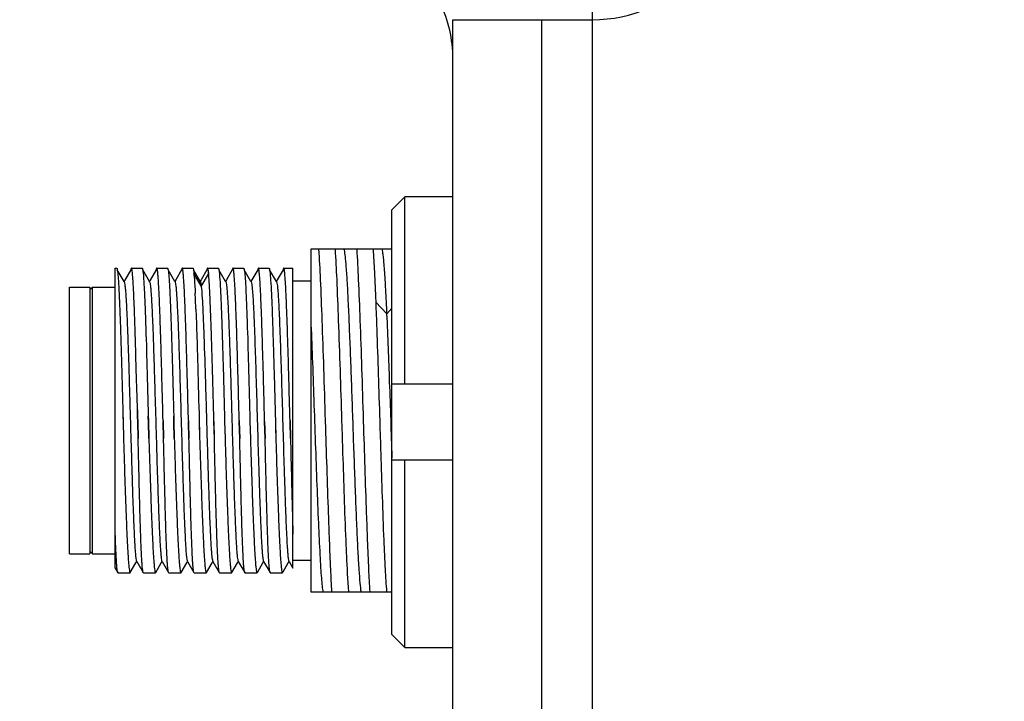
# Model space of a CAD drawing. Header units: millimetres. Extents: x 25 to 415, y 5 to 292.
# Tile 12 of 38: x 153 to 163, y 159 to 166. Entities that reach past the tile are written whole.
import ezdxf
from ezdxf.enums import TextEntityAlignment as Align

# ---------------------------------------------------------------- set-up
doc = ezdxf.new("R2010")
doc.units = ezdxf.units.MM
doc.header["$LTSCALE"] = 23.1
doc.layers.get('0').update_dxf_attribs({"linetype": 'CONTINUOUS'})
doc.layers.add('00_COMPONENTS', color=7, linetype='CONTINUOUS')
doc.layers.add('51__DRAFT_DIMS', color=7, linetype='CONTINUOUS')
doc.styles.get("Standard").update_dxf_attribs({"font": 'simfang.ttf'})
doc.dimstyles.new('DIMSTYLE_1', dxfattribs={"dimtxt": 3, "dimasz": 3, "dimexe": 2.5, "dimexo": 0.5, "dimgap": 0.75, "dimtad": 1, "dimlfac": 4, "dimdsep": 46, "dimtxsty": 'STANDARD', "dimblk": '_FILLED', "dimblk1": '_FILLED', "dimblk2": '_FILLED', "dimcen": 0.09, "dimclrt": 3, "dimazin": 2, "dimtp": 0.3, "dimtm": 0.3, "dimtfac": 1, "dimtofl": 0, "dimtmove": 0, "dimatfit": 3, "dimldrblk": '_FILLED', "dimfxl": 1, "dimtolj": 1, "dimarcsym": 0})
doc.dimstyles.new('DIMSTYLE_2', dxfattribs={"dimtxt": 3, "dimasz": 3, "dimexe": 2.5, "dimexo": 0.5, "dimgap": 0.75, "dimtad": 1, "dimlfac": 4, "dimdsep": 46, "dimtxsty": 'STANDARD', "dimblk": '_FILLED', "dimblk1": '_FILLED', "dimblk2": '_FILLED', "dimcen": 0.09, "dimclrt": 3, "dimazin": 2, "dimtp": 0.5, "dimtm": 0.5, "dimtfac": 1, "dimtofl": 0, "dimtmove": 0, "dimatfit": 3, "dimldrblk": '_FILLED', "dimfxl": 1, "dimtolj": 1, "dimarcsym": 0})

# ---------------------------------------------------------------- blocks, each defined once
blk = doc.blocks.new('_FILLED')
at = {"color": 0, "linetype": 'ByBlock'}
blk.add_solid([(0, 0), (-1, 0.1667), (-1, -0.1667)], dxfattribs=at)
blk = doc.blocks.new('*D3')
at = {"layer": '51__DRAFT_DIMS', "color": 4}
for p, q in [((161.4462, 191.0199), (137.5429, 191.0199)), ((140.0429, 191.0199), (140.0429, 159.1449)), ((140.0429, 127.2699), (140.0429, 159.1449)), ((171.7412, 127.2699), (137.5429, 127.2699))]:
    blk.add_line(p, q, dxfattribs=at)
at = {"layer": '51__DRAFT_DIMS', "color": 4, "xscale": 3, "yscale": 3, "zscale": 3}
for p, rotation in [((140.0429, 191.0199), 90), ((140.0429, 127.2699), 270)]:
    blk.add_blockref('_FILLED', p, dxfattribs=dict(at, rotation=rotation))
at = {"layer": '51__DRAFT_DIMS', "color": 3}
blk.add_text('255', height=3, rotation=90, dxfattribs=at).set_placement((139.2929, 159.1449), align=Align.CENTER)
blk = doc.blocks.new('*D4')
at = {"layer": '51__DRAFT_DIMS', "color": 4}
for p, q in [((158.8037, 151.5824), (158.8037, 207.0744)), ((184.5537, 186.0005), (184.5537, 207.0744)), ((158.8037, 204.5744), (171.6787, 204.5744)), ((184.5537, 204.5744), (171.6787, 204.5744))]:
    blk.add_line(p, q, dxfattribs=at)
at = {"layer": '51__DRAFT_DIMS', "color": 4, "xscale": 3, "yscale": 3, "zscale": 3, "rotation": 180}
blk.add_blockref('_FILLED', (158.8037, 204.5744), dxfattribs=at)
at = {"layer": '51__DRAFT_DIMS', "color": 4, "xscale": 3, "yscale": 3, "zscale": 3}
blk.add_blockref('_FILLED', (184.5537, 204.5744), dxfattribs=at)
at = {"layer": '51__DRAFT_DIMS', "color": 3}
blk.add_text('103', height=3, dxfattribs=at).set_placement((171.6787, 205.3244), align=Align.CENTER)
blk = doc.blocks.new('*D5')
at = {"layer": '51__DRAFT_DIMS', "color": 4}
for p, q in [((158.8037, 151.5824), (158.8037, 198.9793)), ((183.1787, 179.0824), (183.1787, 198.9793)), ((158.8037, 196.4793), (170.9912, 196.4793)), ((183.1787, 196.4793), (170.9912, 196.4793))]:
    blk.add_line(p, q, dxfattribs=at)
at = {"layer": '51__DRAFT_DIMS', "color": 4, "xscale": 3, "yscale": 3, "zscale": 3, "rotation": 180}
blk.add_blockref('_FILLED', (158.8037, 196.4793), dxfattribs=at)
at = {"layer": '51__DRAFT_DIMS', "color": 4, "xscale": 3, "yscale": 3, "zscale": 3}
blk.add_blockref('_FILLED', (183.1787, 196.4793), dxfattribs=at)
at = {"layer": '51__DRAFT_DIMS', "color": 3}
blk.add_text('97.5', height=3, dxfattribs=at).set_placement((170.9912, 197.2293), align=Align.CENTER)
blk = doc.blocks.new('*D7')
at = {"layer": '51__DRAFT_DIMS', "color": 4}
for p, q in [((158.3037, 167.3324), (147.2726, 167.3324)), ((149.7726, 167.3324), (149.7726, 159.2074)), ((149.7726, 151.0824), (149.7726, 159.2074)), ((158.3037, 151.0824), (147.2726, 151.0824))]:
    blk.add_line(p, q, dxfattribs=at)
at = {"layer": '51__DRAFT_DIMS', "color": 4, "xscale": 3, "yscale": 3, "zscale": 3}
for p, rotation in [((149.7726, 167.3324), 90), ((149.7726, 151.0824), 270)]:
    blk.add_blockref('_FILLED', p, dxfattribs=dict(at, rotation=rotation))
at = {"layer": '51__DRAFT_DIMS', "color": 3}
blk.add_text('65', height=3, rotation=90, dxfattribs=at).set_placement((149.0226, 159.2074), align=Align.CENTER)
blk = doc.blocks.new('*D8')
at = {"layer": '51__DRAFT_DIMS', "color": 4}
for p, q in [((149.7726, 178.5824), (149.7726, 183.5824)), ((149.7726, 183.5824), (149.7726, 172.9574)), ((182.6787, 178.5824), (147.2726, 178.5824)), ((149.7726, 162.3324), (149.7726, 172.9574)), ((158.3037, 167.3324), (147.2726, 167.3324)), ((149.7726, 167.3324), (149.7726, 162.3324))]:
    blk.add_line(p, q, dxfattribs=at)
at = {"layer": '51__DRAFT_DIMS', "color": 4, "xscale": 3, "yscale": 3, "zscale": 3}
for p, rotation in [((149.7726, 178.5824), 270), ((149.7726, 167.3324), 90)]:
    blk.add_blockref('_FILLED', p, dxfattribs=dict(at, rotation=rotation))
at = {"layer": '51__DRAFT_DIMS', "color": 3}
blk.add_text('45', height=3, rotation=90, dxfattribs=at).set_placement((149.0226, 172.9574), align=Align.CENTER)

msp = doc.modelspace()

# ---------------------------------------------------------------- linework, layer by layer
at = {"layer": '00_COMPONENTS', "color": 7}
for p, q in [((157.4287, 152.4949), (157.4287, 165.9199)), ((157.4287, 165.9199), (158.8037, 165.9199)), ((158.3037, 152.4949), (158.3037, 165.9199)), ((156.9537, 164.1759), (156.8287, 164.049)), ((156.9537, 162.3324), (156.9537, 164.1759)), ((157.4287, 164.1759), (156.9537, 164.1759)), ((156.8287, 159.8657), (156.8287, 164.049)), ((156.0287, 163.6606), (156.0287, 160.2856)), ((156.1082, 163.6606), (156.0287, 163.6606)), ((156.4832, 163.6606), (156.1091, 163.6606)), ((156.8287, 163.6606), (156.4841, 163.6606)), ((154.1037, 160.5175), (154.1037, 163.4731)), ((154.1037, 163.4731), (154.1179, 163.4731)), ((154.19, 163.3416), (154.1238, 163.456)), ((154.1238, 163.456), (154.126, 163.4412)), ((154.2563, 163.4564), (154.1985, 163.3564)), ((154.2603, 163.4633), (154.2563, 163.4564)), ((154.2622, 163.4731), (154.3679, 163.4731)), ((154.44, 163.3417), (154.3738, 163.4561)), ((154.3738, 163.4561), (154.3761, 163.4405)), ((154.5063, 163.4565), (154.4485, 163.3564)), ((154.5103, 163.4633), (154.5063, 163.4565)), ((154.5122, 163.4731), (154.6179, 163.4731)), ((154.6238, 163.4562), (154.6261, 163.4405)), ((154.69, 163.3417), (154.6238, 163.4561)), ((154.7563, 163.4565), (154.6985, 163.3565)), ((154.7598, 163.4626), (154.7563, 163.4565)), ((154.7622, 163.4731), (154.8679, 163.4731)), ((154.8738, 163.4563), (154.8762, 163.4403)), ((154.9419, 163.3383), (154.8738, 163.4561)), ((154.8762, 163.4403), (154.8783, 163.421)), ((155.0065, 163.4568), (154.9485, 163.3565)), ((155.0103, 163.4634), (155.0065, 163.4568)), ((155.0122, 163.4731), (155.1179, 163.4731)), ((155.19, 163.3417), (155.1238, 163.4561)), ((155.1238, 163.4561), (155.1261, 163.4409)), ((155.2563, 163.4564), (155.1988, 163.357)), ((155.2603, 163.4633), (155.2563, 163.4564)), ((155.2622, 163.4731), (155.3679, 163.4731)), ((155.44, 163.3416), (155.3738, 163.4561)), ((155.3738, 163.4561), (155.376, 163.4411)), ((155.5063, 163.4564), (155.4489, 163.357)), ((155.5103, 163.4633), (155.5063, 163.4564)), ((155.5122, 163.4731), (155.6179, 163.4731)), ((155.6899, 163.3416), (155.6238, 163.456)), ((155.6238, 163.456), (155.6261, 163.4407)), ((155.7563, 163.4564), (155.6989, 163.357)), ((155.7603, 163.4633), (155.7563, 163.4564)), ((155.7622, 163.4731), (155.8537, 163.4731)), ((155.8537, 160.5175), (155.8537, 163.4731)), ((154.1985, 163.3564), (154.19, 163.3416)), ((154.1919, 163.3382), (154.19, 163.3416)), ((154.4485, 163.3564), (154.44, 163.3417)), ((154.442, 163.3382), (154.44, 163.3417)), ((154.6985, 163.3565), (154.69, 163.3417)), ((154.692, 163.3382), (154.69, 163.3417)), ((154.9485, 163.3565), (154.9399, 163.3417)), ((155.1988, 163.357), (155.19, 163.3417)), ((155.192, 163.3382), (155.19, 163.3417)), ((155.4489, 163.357), (155.44, 163.3416)), ((155.4419, 163.3382), (155.44, 163.3416)), ((155.6989, 163.357), (155.6899, 163.3416)), ((155.6919, 163.3382), (155.6899, 163.3416)), ((155.8537, 163.3481), (156.0287, 163.3481)), ((153.6537, 160.6606), (153.6537, 163.2856)), ((153.6537, 163.2856), (153.8537, 163.2856)), ((153.8537, 163.2606), (153.8787, 163.2856)), ((153.8537, 163.2856), (153.8537, 160.6606)), ((153.8787, 160.6606), (153.8787, 163.2856)), ((153.8787, 163.2856), (154.1037, 163.2856)), ((156.6681, 163.1462), (156.6684, 163.1384)), ((154.305, 162.6765), (154.3049, 162.6807)), ((154.3051, 162.6741), (154.305, 162.6765)), ((154.3069, 162.6132), (154.3051, 162.6741)), ((154.307, 162.6075), (154.3069, 162.6132)), ((154.3136, 162.3765), (154.307, 162.6075)), ((154.3137, 162.3704), (154.3136, 162.3765)), ((154.3138, 162.3679), (154.3137, 162.3704)), ((154.3154, 162.307), (154.3138, 162.3679)), ((156.8287, 162.3324), (157.4287, 162.3324)), ((154.3157, 162.2969), (154.3154, 162.307)), ((154.3211, 162.0949), (154.3157, 162.2969)), ((154.1783, 162.039), (154.1793, 161.9988)), ((154.1783, 162.039), (154.18, 161.9731)), ((154.3243, 161.9731), (154.3211, 162.0949)), ((154.3233, 162.0131), (154.3211, 162.0949)), ((154.3216, 162.0765), (154.3233, 162.0131)), ((155.4284, 162.0353), (155.4303, 161.9629)), ((155.4284, 162.0353), (155.43, 161.9731)), ((154.1793, 161.9988), (154.18, 161.9731)), ((154.18, 161.9731), (154.1803, 161.9629)), ((154.18, 161.9731), (154.1803, 161.9629)), ((154.1803, 161.9629), (154.1846, 161.796)), ((154.1803, 161.9629), (154.1804, 161.9583)), ((154.1804, 161.9583), (154.1845, 161.796)), ((154.3246, 161.9629), (154.3233, 162.0131)), ((154.3233, 162.0131), (154.3248, 161.9549)), ((154.3291, 161.7963), (154.3246, 161.9629)), ((154.3248, 161.9549), (154.329, 161.7964)), ((154.4289, 162.0139), (154.4303, 161.9629)), ((154.4289, 162.0139), (154.43, 161.9731)), ((154.4305, 161.9545), (154.4289, 162.0139)), ((154.4303, 161.9629), (154.4346, 161.7961)), ((154.4347, 161.7961), (154.4305, 161.9545)), ((154.5744, 161.9731), (154.5746, 161.9629)), ((154.5744, 161.9731), (154.5746, 161.9629)), ((154.5746, 161.9629), (154.579, 161.7964)), ((154.5791, 161.7963), (154.5746, 161.9629)), ((154.6789, 162.0143), (154.6803, 161.9629)), ((154.6789, 162.0143), (154.68, 161.9731)), ((154.6803, 161.9629), (154.6789, 162.0143)), ((154.6847, 161.7961), (154.6803, 161.9629)), ((154.6803, 161.9629), (154.6846, 161.7961)), ((154.8243, 161.9731), (154.8248, 161.9547)), ((154.8291, 161.7963), (154.8246, 161.9629)), ((154.8248, 161.9547), (154.829, 161.7964)), ((154.93, 161.9731), (154.9303, 161.9629)), ((154.9301, 161.9731), (154.9304, 161.9629)), ((154.9303, 161.9629), (154.9346, 161.7961)), ((155.0746, 161.9629), (155.0743, 161.9731)), ((155.0746, 161.9629), (155.079, 161.7964)), ((155.0791, 161.7963), (155.0746, 161.9629)), ((155.18, 161.9731), (155.1803, 161.9629)), ((155.1803, 161.9629), (155.1846, 161.7961)), ((155.1803, 161.9629), (155.1845, 161.7961)), ((155.3243, 161.9731), (155.3246, 161.9629)), ((155.3243, 161.9731), (155.3246, 161.9629)), ((155.3246, 161.9629), (155.329, 161.7964)), ((155.3291, 161.7963), (155.3246, 161.9629)), ((155.43, 161.9731), (155.4303, 161.9629)), ((155.4303, 161.9629), (155.4346, 161.7961)), ((155.4303, 161.9629), (155.4345, 161.7961)), ((155.5746, 161.9629), (155.5743, 161.9731)), ((155.5746, 161.9629), (155.579, 161.7964)), ((155.5791, 161.7963), (155.5746, 161.9629)), ((155.68, 161.9731), (155.6803, 161.9629)), ((155.68, 161.9731), (155.6803, 161.9629)), ((155.6803, 161.9629), (155.6846, 161.7961)), ((155.8246, 161.9629), (155.8244, 161.9731)), ((155.8244, 161.9731), (155.8246, 161.9629)), ((155.8246, 161.9629), (155.829, 161.7964)), ((155.8291, 161.7963), (155.8246, 161.9629)), ((156.1744, 161.9629), (156.1741, 161.9731)), ((156.3326, 161.9731), (156.3329, 161.9629)), ((156.5494, 161.9629), (156.5491, 161.9731)), ((156.7076, 161.9731), (156.708, 161.9629)), ((157.4287, 161.5824), (156.8287, 161.5824)), ((156.9537, 159.7389), (156.9537, 161.5824)), ((155.8426, 161.232), (155.8428, 161.2271)), ((153.8537, 160.6856), (153.8787, 160.6606)), ((153.6537, 160.6606), (153.8537, 160.6606)), ((153.8787, 160.6606), (154.1037, 160.6606)), ((154.307, 160.5704), (154.3149, 160.5842)), ((154.313, 160.5876), (154.3149, 160.5842)), ((154.3149, 160.5842), (154.3783, 160.4745)), ((154.557, 160.5704), (154.565, 160.5842)), ((154.563, 160.5876), (154.565, 160.5842)), ((154.565, 160.5842), (154.6284, 160.4745)), ((154.8069, 160.5703), (154.815, 160.5842)), ((154.813, 160.5877), (154.815, 160.5842)), ((154.815, 160.5842), (154.8784, 160.4745)), ((155.0568, 160.5701), (155.0649, 160.5842)), ((155.0629, 160.5876), (155.0649, 160.5842)), ((155.0649, 160.5842), (155.1283, 160.4745)), ((155.3068, 160.57), (155.3149, 160.5842)), ((155.313, 160.5876), (155.3149, 160.5842)), ((155.3149, 160.5842), (155.3783, 160.4745)), ((155.5568, 160.57), (155.5649, 160.5842)), ((155.563, 160.5876), (155.5649, 160.5842)), ((155.5649, 160.5842), (155.6283, 160.4745)), ((155.8068, 160.5701), (155.8149, 160.5842)), ((155.8129, 160.5876), (155.8149, 160.5842)), ((155.8149, 160.5842), (155.8535, 160.5175)), ((155.8537, 160.5981), (156.0287, 160.5981)), ((154.1035, 160.5175), (154.1283, 160.4746)), ((154.2518, 160.4749), (154.307, 160.5704)), ((154.5018, 160.4749), (154.557, 160.5704)), ((154.7518, 160.4749), (154.8069, 160.5703)), ((155.0018, 160.4749), (155.0568, 160.5701)), ((155.2518, 160.4749), (155.3068, 160.57)), ((155.5017, 160.4748), (155.5069, 160.4839)), ((155.5069, 160.4839), (155.5568, 160.57)), ((155.7517, 160.4749), (155.757, 160.4839)), ((155.757, 160.4839), (155.8068, 160.5701)), ((154.13, 160.4731), (154.2497, 160.4731)), ((154.38, 160.4731), (154.4997, 160.4731)), ((154.63, 160.4731), (154.6284, 160.4745)), ((154.63, 160.4731), (154.7497, 160.4731)), ((154.88, 160.4731), (154.8783, 160.4745)), ((154.88, 160.4731), (154.9997, 160.4731)), ((155.13, 160.4731), (155.2497, 160.4731)), ((155.38, 160.4731), (155.4997, 160.4731)), ((155.63, 160.4731), (155.7497, 160.4731)), ((156.0287, 160.2856), (156.8287, 160.2856)), ((156.8287, 159.8657), (156.9537, 159.7389)), ((156.9537, 159.7389), (157.4287, 159.7389))]:
    msp.add_line(p, q, dxfattribs=at)
at = {"layer": '00_COMPONENTS', "color": 4}
for p, q in [((154.8792, 163.411), (154.9505, 163.2919)), ((154.9505, 163.2919), (155.0227, 163.4126)), ((156.668, 163.1384), (156.7763, 163.0221)), ((156.7763, 163.0222), (156.8287, 163.0784))]:
    msp.add_line(p, q, dxfattribs=at)
at = {"layer": '00_COMPONENTS', "color": 7}
for centre, radius, start, end in [((158.8037, 167.3324), 1.4125, 270, 90), ((156.1787, 165.5375), 1.25, 0, 25.84193), ((153.7026, 163.3027), 1.1817, 5.36078, 5.74567), ((153.3175, 163.2668), 1.5685, 4.7862, 5.3513), ((139.0623, 162.4723), 15.8465, 2.16102, 2.72762), ((231.0664, 163.8), 76.1583, 181.382178, 181.507718), ((231.6982, 163.7902), 76.0398, 181.376952, 181.502688)]:
    msp.add_arc(centre, radius, start, end, dxfattribs=at)
for points, knots in [([(156.1741, 161.9731), (156.1687, 162.1441), (156.1584, 162.4733), (156.1429, 162.9364), (156.1275, 163.328), (156.1159, 163.5613), (156.1091, 163.6606)], [0, 0, 0, 0, 0.303854, 0.585163, 0.823082, 1, 1, 1, 1]), ([(156.2676, 163.6606), (156.2744, 163.5613), (156.286, 163.328), (156.308, 162.7655), (156.3223, 162.3024), (156.3326, 161.9731)], [0, 0, 0, 0, 0.176919, 0.41484, 1, 1, 1, 1]), ([(156.3543, 163.6606), (156.3567, 163.6527), (156.3606, 163.6323), (156.3656, 163.5952), (156.3707, 163.5454), (156.3782, 163.4547), (156.3872, 163.313), (156.3974, 163.1124), (156.4077, 162.8759), (156.4181, 162.6108), (156.4285, 162.3254), (156.4423, 161.9305), (156.4558, 161.5391), (156.4701, 161.1634), (156.4804, 160.9134), (156.4906, 160.6962), (156.5009, 160.5185), (156.5107, 160.3861), (156.5184, 160.3134), (156.5235, 160.2856)], [0, 0, 0, 0, 0.007291, 0.018387, 0.033222, 0.051715, 0.099179, 0.159209, 0.229973, 0.3093, 0.394651, 0.483406, 0.659966, 0.742246, 0.817067, 0.882075, 0.935244, 0.974953, 1, 1, 1, 1]), ([(156.5491, 161.9731), (156.5437, 162.1441), (156.5334, 162.4733), (156.5179, 162.9364), (156.5025, 163.328), (156.4909, 163.5613), (156.4841, 163.6606)], [0, 0, 0, 0, 0.303855, 0.585165, 0.823083, 1, 1, 1, 1]), ([(156.6426, 163.6606), (156.6477, 163.5861), (156.6568, 163.4146), (156.6642, 163.2431), (156.6681, 163.1462)], [0, 0, 0, 0, 0.435293, 1, 1, 1, 1]), ([(156.7293, 163.6605), (156.732, 163.6515), (156.7361, 163.6276), (156.7416, 163.584), (156.7472, 163.5245), (156.7556, 163.4161), (156.7655, 163.247), (156.7728, 163.1027), (156.7763, 163.0222)], [0, 0, 0, 0, 0.043927, 0.112988, 0.206474, 0.323322, 0.622482, 1, 1, 1, 1]), ([(154.1179, 163.4731), (154.1185, 163.4731), (154.1199, 163.4716), (154.1219, 163.466), (154.1231, 163.4604), (154.1238, 163.456)], [0, 0, 0, 0, 0.099134, 0.290114, 1, 1, 1, 1]), ([(154.126, 163.4412), (154.129, 163.4177), (154.1337, 163.358), (154.14, 163.2505), (154.1462, 163.1083), (154.1553, 162.8613), (154.166, 162.5014), (154.174, 162.1997), (154.1783, 162.039)], [0, 0, 0, 0, 0.050476, 0.12793, 0.230302, 0.35483, 0.656352, 1, 1, 1, 1]), ([(154.2622, 163.4731), (154.2616, 163.4731), (154.2602, 163.4716), (154.2582, 163.4661), (154.2571, 163.4607), (154.2563, 163.4565)], [0, 0, 0, 0, 0.099783, 0.290859, 1, 1, 1, 1]), ([(154.2603, 163.4626), (154.2606, 163.4632), (154.2613, 163.4645), (154.2628, 163.4641), (154.2631, 163.4637)], [0, 0, 0, 0, 0.58477, 1, 1, 1, 1]), ([(154.3049, 162.6807), (154.3032, 162.7379), (154.2998, 162.8469), (154.2945, 163.0015), (154.2893, 163.1374), (154.2848, 163.2378), (154.281, 163.3069), (154.2784, 163.3498), (154.2758, 163.3864), (154.2732, 163.4168), (154.2707, 163.4401), (154.268, 163.4578), (154.266, 163.467), (154.2637, 163.4731), (154.2622, 163.4731)], [0, 0, 0, 0, 0.215889, 0.411677, 0.583814, 0.729178, 0.790981, 0.845147, 0.891438, 0.929649, 0.959624, 0.981258, 0.994551, 1, 1, 1, 1]), ([(154.2631, 163.4637), (154.2643, 163.4627), (154.2658, 163.4583), (154.2668, 163.4541), (154.2674, 163.4512)], [0, 0, 0, 0, 0.348652, 1, 1, 1, 1]), ([(154.3679, 163.4731), (154.3685, 163.4731), (154.3699, 163.4716), (154.3719, 163.466), (154.3731, 163.4604), (154.3738, 163.4561)], [0, 0, 0, 0, 0.099303, 0.290305, 1, 1, 1, 1]), ([(154.3761, 163.4405), (154.3792, 163.4165), (154.3839, 163.3556), (154.3902, 163.2458), (154.3965, 163.1006), (154.4057, 162.849), (154.4165, 162.4833), (154.4246, 162.1768), (154.4289, 162.0139)], [0, 0, 0, 0, 0.050686, 0.128431, 0.231121, 0.355921, 0.657514, 1, 1, 1, 1]), ([(154.5122, 163.4731), (154.5116, 163.4731), (154.5102, 163.4716), (154.5082, 163.4661), (154.5071, 163.4607), (154.5063, 163.4565)], [0, 0, 0, 0, 0.099838, 0.290912, 1, 1, 1, 1]), ([(154.5103, 163.4625), (154.5106, 163.4631), (154.5112, 163.4643), (154.5126, 163.4641), (154.513, 163.4638)], [0, 0, 0, 0, 0.595856, 1, 1, 1, 1]), ([(154.5744, 161.9731), (154.5718, 162.0707), (154.5667, 162.262), (154.5591, 162.5398), (154.5526, 162.7595), (154.5473, 162.9217), (154.5434, 163.0304), (154.5396, 163.1289), (154.5358, 163.2163), (154.532, 163.2918), (154.5282, 163.3545), (154.5245, 163.4039), (154.5211, 163.4367), (154.5184, 163.4557), (154.5164, 163.465), (154.5149, 163.4702), (154.5131, 163.4731), (154.5122, 163.4731)], [0, 0, 0, 0, 0.194803, 0.382127, 0.554776, 0.633497, 0.706124, 0.771959, 0.830369, 0.880794, 0.922755, 0.955856, 0.979797, 0.988272, 0.994407, 0.998235, 1, 1, 1, 1]), ([(154.513, 163.4638), (154.5141, 163.4629), (154.5157, 163.4586), (154.5167, 163.4546), (154.5173, 163.4519)], [0, 0, 0, 0, 0.343354, 1, 1, 1, 1]), ([(154.6179, 163.4731), (154.6185, 163.4731), (154.6199, 163.4716), (154.6219, 163.466), (154.6231, 163.4605), (154.6238, 163.4562)], [0, 0, 0, 0, 0.099363, 0.290374, 1, 1, 1, 1]), ([(154.6261, 163.4405), (154.6292, 163.4166), (154.6339, 163.3557), (154.6402, 163.2459), (154.6465, 163.1008), (154.6557, 162.8493), (154.6665, 162.4836), (154.6746, 162.1772), (154.6789, 162.0143)], [0, 0, 0, 0, 0.050662, 0.128388, 0.231066, 0.355861, 0.657467, 1, 1, 1, 1]), ([(154.7622, 163.4731), (154.7616, 163.4731), (154.7602, 163.4716), (154.7582, 163.4662), (154.7571, 163.4607), (154.7563, 163.4565)], [0, 0, 0, 0, 0.099845, 0.290926, 1, 1, 1, 1]), ([(154.7603, 163.4623), (154.7606, 163.4629), (154.7613, 163.4642), (154.7628, 163.4638), (154.7632, 163.4634)], [0, 0, 0, 0, 0.585763, 1, 1, 1, 1]), ([(154.8243, 161.9731), (154.8218, 162.0707), (154.8167, 162.262), (154.8091, 162.5398), (154.8026, 162.7595), (154.7973, 162.9217), (154.7934, 163.0304), (154.7896, 163.1289), (154.7858, 163.2163), (154.782, 163.2918), (154.7782, 163.3545), (154.7744, 163.4039), (154.7711, 163.4367), (154.7684, 163.4557), (154.7664, 163.465), (154.765, 163.4702), (154.7631, 163.4731), (154.7622, 163.4731)], [0, 0, 0, 0, 0.194803, 0.382127, 0.554776, 0.633498, 0.706125, 0.77196, 0.83037, 0.880795, 0.922757, 0.955858, 0.9798, 0.988274, 0.994409, 0.998237, 1, 1, 1, 1]), ([(154.7632, 163.4634), (154.7643, 163.4624), (154.7658, 163.4579), (154.7669, 163.4537), (154.7675, 163.4509)], [0, 0, 0, 0, 0.349156, 1, 1, 1, 1]), ([(154.8679, 163.4731), (154.8685, 163.4731), (154.8699, 163.4716), (154.8719, 163.4661), (154.873, 163.4605), (154.8738, 163.4563)], [0, 0, 0, 0, 0.099519, 0.290434, 1, 1, 1, 1]), ([(154.8805, 163.3977), (154.8814, 163.3864), (154.8857, 163.3293), (154.8887, 163.2722), (154.8909, 163.2264)], [0, 0, 0, 0, 0.198556, 1, 1, 1, 1]), ([(155.0122, 163.4731), (155.0106, 163.4731), (155.0082, 163.4658), (155.0072, 163.4613), (155.0065, 163.4573)], [0, 0, 0, 0, 0.286233, 1, 1, 1, 1]), ([(155.0103, 163.463), (155.0107, 163.4637), (155.0122, 163.4654), (155.0136, 163.4636), (155.014, 163.4629)], [0, 0, 0, 0, 0.497953, 1, 1, 1, 1]), ([(155.0227, 163.421), (155.0219, 163.4286), (155.0205, 163.4414), (155.0179, 163.4584), (155.0159, 163.4673), (155.0136, 163.4731), (155.0122, 163.4731)], [0, 0, 0, 0, 0.425454, 0.732922, 0.922015, 1, 1, 1, 1]), ([(155.014, 163.4629), (155.0142, 163.4626), (155.0151, 163.4607), (155.0157, 163.4586), (155.0162, 163.4569)], [0, 0, 0, 0, 0.189763, 1, 1, 1, 1]), ([(155.0162, 163.4569), (155.0177, 163.4513), (155.02, 163.4365), (155.0217, 163.4216), (155.0227, 163.4126)], [0, 0, 0, 0, 0.391269, 1, 1, 1, 1]), ([(155.0743, 161.9731), (155.0701, 162.1335), (155.0621, 162.4374), (155.0499, 162.8526), (155.0395, 163.1472), (155.0301, 163.326), (155.0254, 163.3934), (155.0227, 163.421)], [0, 0, 0, 0, 0.332253, 0.629411, 0.86009, 0.942551, 1, 1, 1, 1]), ([(155.1179, 163.4731), (155.1185, 163.4731), (155.1199, 163.4716), (155.1219, 163.466), (155.1231, 163.4604), (155.1238, 163.4561)], [0, 0, 0, 0, 0.099256, 0.290257, 1, 1, 1, 1]), ([(155.1261, 163.4409), (155.1306, 163.4056), (155.1367, 163.3117), (155.1452, 163.1395), (155.1536, 162.9082), (155.1589, 162.7354), (155.1617, 162.6409)], [0, 0, 0, 0, 0.133152, 0.352152, 0.646044, 1, 1, 1, 1]), ([(155.2622, 163.4731), (155.2616, 163.4731), (155.2602, 163.4716), (155.2582, 163.4661), (155.2571, 163.4607), (155.2563, 163.4565)], [0, 0, 0, 0, 0.099789, 0.290856, 1, 1, 1, 1]), ([(155.2603, 163.4628), (155.2606, 163.4634), (155.2613, 163.4646), (155.2627, 163.4643), (155.263, 163.464)], [0, 0, 0, 0, 0.591956, 1, 1, 1, 1]), ([(155.3243, 161.9731), (155.3218, 162.0707), (155.3167, 162.262), (155.3091, 162.5398), (155.3026, 162.7595), (155.2973, 162.9217), (155.2934, 163.0304), (155.2896, 163.1289), (155.2858, 163.2163), (155.282, 163.2918), (155.2782, 163.3545), (155.2745, 163.4039), (155.2711, 163.4367), (155.2684, 163.4557), (155.2664, 163.465), (155.2649, 163.4702), (155.2631, 163.4731), (155.2622, 163.4731)], [0, 0, 0, 0, 0.194803, 0.382127, 0.554776, 0.633498, 0.706125, 0.771959, 0.830369, 0.880794, 0.922755, 0.955856, 0.979797, 0.988272, 0.994407, 0.998236, 1, 1, 1, 1]), ([(155.263, 163.464), (155.2641, 163.4631), (155.2657, 163.4587), (155.2667, 163.4547), (155.2673, 163.4519)], [0, 0, 0, 0, 0.344901, 1, 1, 1, 1]), ([(155.3679, 163.4731), (155.3685, 163.4731), (155.3699, 163.4716), (155.3719, 163.466), (155.3731, 163.4604), (155.3738, 163.4561)], [0, 0, 0, 0, 0.099171, 0.290149, 1, 1, 1, 1]), ([(155.376, 163.4411), (155.3791, 163.4176), (155.3838, 163.3577), (155.39, 163.2499), (155.3963, 163.1072), (155.4053, 162.8595), (155.416, 162.4988), (155.4241, 162.1964), (155.4284, 162.0353)], [0, 0, 0, 0, 0.050488, 0.127973, 0.230386, 0.354955, 0.656498, 1, 1, 1, 1]), ([(155.5122, 163.4731), (155.5116, 163.4731), (155.5102, 163.4716), (155.5082, 163.4661), (155.5071, 163.4607), (155.5063, 163.4564)], [0, 0, 0, 0, 0.099743, 0.290811, 1, 1, 1, 1]), ([(155.5103, 163.4633), (155.5107, 163.4641), (155.5128, 163.466), (155.514, 163.4633), (155.5145, 163.4623)], [0, 0, 0, 0, 0.43854, 1, 1, 1, 1]), ([(155.5743, 161.9731), (155.5718, 162.0707), (155.5667, 162.262), (155.5591, 162.5398), (155.5526, 162.7595), (155.5473, 162.9217), (155.5434, 163.0304), (155.5396, 163.1289), (155.5358, 163.2163), (155.532, 163.2918), (155.5282, 163.3545), (155.5244, 163.4039), (155.5211, 163.4367), (155.5184, 163.4557), (155.5164, 163.465), (155.515, 163.4702), (155.5131, 163.4731), (155.5122, 163.4731)], [0, 0, 0, 0, 0.194803, 0.382126, 0.554776, 0.633498, 0.706125, 0.771959, 0.830369, 0.880795, 0.922757, 0.955858, 0.979799, 0.988274, 0.994408, 0.998236, 1, 1, 1, 1]), ([(155.5145, 163.4623), (155.5148, 163.4616), (155.5163, 163.4575), (155.5171, 163.4533), (155.5178, 163.4498)], [0, 0, 0, 0, 0.17868, 1, 1, 1, 1]), ([(155.6179, 163.4731), (155.6185, 163.4731), (155.6199, 163.4716), (155.6219, 163.466), (155.6231, 163.4604), (155.6238, 163.456)], [0, 0, 0, 0, 0.099153, 0.29014, 1, 1, 1, 1]), ([(155.6261, 163.4407), (155.6297, 163.4126), (155.635, 163.3395), (155.6389, 163.2665), (155.6411, 163.2218)], [0, 0, 0, 0, 0.387513, 1, 1, 1, 1]), ([(155.7622, 163.4731), (155.7616, 163.4731), (155.7602, 163.4716), (155.7582, 163.4661), (155.7571, 163.4607), (155.7563, 163.4565)], [0, 0, 0, 0, 0.099822, 0.290894, 1, 1, 1, 1]), ([(155.7603, 163.4628), (155.7606, 163.4634), (155.7613, 163.4646), (155.7627, 163.4643), (155.763, 163.464)], [0, 0, 0, 0, 0.589676, 1, 1, 1, 1]), ([(155.8244, 161.9731), (155.8218, 162.0707), (155.8167, 162.262), (155.8091, 162.5398), (155.8026, 162.7595), (155.7973, 162.9217), (155.7934, 163.0304), (155.7896, 163.1289), (155.7858, 163.2163), (155.782, 163.2918), (155.7782, 163.3545), (155.7745, 163.4039), (155.7711, 163.4367), (155.7684, 163.4557), (155.7664, 163.465), (155.7649, 163.4702), (155.7631, 163.4731), (155.7622, 163.4731)], [0, 0, 0, 0, 0.194803, 0.382127, 0.554776, 0.633498, 0.706124, 0.771959, 0.830369, 0.880794, 0.922755, 0.955856, 0.979797, 0.988272, 0.994407, 0.998235, 1, 1, 1, 1]), ([(155.763, 163.464), (155.7642, 163.463), (155.7657, 163.4587), (155.7667, 163.4546), (155.7673, 163.4519)], [0, 0, 0, 0, 0.34595, 1, 1, 1, 1]), ([(154.1917, 163.3377), (154.1938, 163.3338), (154.1961, 163.3208), (154.2, 163.296), (154.2036, 163.259), (154.2075, 163.2105), (154.2112, 163.1505), (154.2163, 163.0495), (154.2224, 162.9001), (154.2301, 162.6969), (154.2377, 162.4674), (154.2447, 162.2196), (154.2521, 161.9625), (154.26, 161.7055), (154.2672, 161.4578), (154.2743, 161.2283), (154.2818, 161.0251), (154.2885, 160.8758), (154.2937, 160.7751), (154.2972, 160.7153), (154.3008, 160.6668), (154.3043, 160.6296), (154.3082, 160.6047), (154.3107, 160.5916), (154.3129, 160.5877)], [0, 0, 0, 0, 0.004864, 0.014053, 0.02754, 0.04526, 0.067133, 0.092983, 0.155392, 0.230045, 0.31442, 0.405564, 0.500065, 0.594571, 0.685635, 0.769974, 0.844718, 0.907061, 0.932761, 0.954552, 0.972285, 0.985834, 0.995094, 1, 1, 1, 1]), ([(154.4418, 163.3379), (154.4441, 163.3342), (154.4465, 163.3212), (154.4503, 163.2964), (154.4536, 163.259), (154.4572, 163.2102), (154.4608, 163.1501), (154.4662, 163.0493), (154.473, 162.9001), (154.48, 162.6969), (154.4872, 162.4672), (154.4949, 162.2194), (154.5026, 161.9625), (154.5095, 161.7055), (154.517, 161.4577), (154.5247, 161.2281), (154.532, 161.0251), (154.5381, 160.876), (154.5435, 160.7752), (154.5473, 160.7151), (154.5512, 160.6664), (154.5546, 160.6293), (154.5583, 160.6047), (154.5605, 160.5919), (154.5627, 160.5882)], [0, 0, 0, 0, 0.004769, 0.013973, 0.027607, 0.045487, 0.067411, 0.093178, 0.155386, 0.23015, 0.314646, 0.405728, 0.500225, 0.594711, 0.685806, 0.770289, 0.844919, 0.907106, 0.932896, 0.954838, 0.972692, 0.986215, 0.995296, 1, 1, 1, 1]), ([(154.6919, 163.3382), (154.6942, 163.3344), (154.6965, 163.3213), (154.7003, 163.2965), (154.7037, 163.2594), (154.7075, 163.2107), (154.7112, 163.1507), (154.7148, 163.08), (154.7186, 162.9992), (154.7254, 162.8358), (154.7343, 162.576), (154.7451, 162.2161), (154.756, 161.8358), (154.7654, 161.5199), (154.7729, 161.2801), (154.7785, 161.1187), (154.7841, 160.9743), (154.7897, 160.8501), (154.7952, 160.7484), (154.7998, 160.6789), (154.8039, 160.6361), (154.8066, 160.6138), (154.8094, 160.5985), (154.8114, 160.5903), (154.8129, 160.5877)], [0, 0, 0, 0, 0.00483, 0.014024, 0.027569, 0.045364, 0.06724, 0.093015, 0.122463, 0.155317, 0.271181, 0.405514, 0.547468, 0.685589, 0.749675, 0.80871, 0.861521, 0.907016, 0.944191, 0.972354, 0.982909, 0.991045, 0.996738, 1, 1, 1, 1]), ([(154.9417, 163.3379), (154.9428, 163.3362), (154.9444, 163.3311), (154.9477, 163.3159), (154.9494, 163.3023), (154.9505, 163.2919)], [0, 0, 0, 0, 0.127982, 0.336449, 1, 1, 1, 1]), ([(154.9505, 163.2919), (154.9536, 163.264), (154.9587, 163.195), (154.9654, 163.0734), (154.9721, 162.9173), (154.9819, 162.6549), (154.9908, 162.3652), (154.9997, 162.057), (155.0067, 161.8166), (155.0136, 161.5807), (155.0205, 161.3568), (155.0274, 161.1517), (155.0342, 160.9718), (155.0402, 160.8404), (155.0451, 160.752), (155.0485, 160.6995), (155.052, 160.657), (155.0552, 160.6244), (155.0587, 160.6026), (155.061, 160.5911), (155.0629, 160.5876)], [0, 0, 0, 0, 0.03116, 0.076587, 0.134926, 0.20432, 0.367478, 0.456156, 0.545923, 0.633985, 0.717619, 0.794198, 0.86137, 0.917022, 0.939977, 0.959453, 0.975289, 0.98736, 0.995593, 1, 1, 1, 1]), ([(155.192, 163.3382), (155.1942, 163.3344), (155.1965, 163.3213), (155.2003, 163.2965), (155.2037, 163.2592), (155.2075, 163.2106), (155.2111, 163.1505), (155.2165, 163.0497), (155.2229, 162.9003), (155.2302, 162.6971), (155.2376, 162.4674), (155.245, 162.2196), (155.2525, 161.9625), (155.2599, 161.7055), (155.2673, 161.4577), (155.2747, 161.2281), (155.282, 161.025), (155.2884, 160.8757), (155.2938, 160.775), (155.2974, 160.715), (155.3012, 160.6663), (155.3046, 160.6292), (155.3084, 160.6045), (155.3107, 160.5915), (155.313, 160.5876)], [0, 0, 0, 0, 0.004832, 0.014054, 0.027618, 0.045407, 0.067293, 0.093096, 0.155404, 0.230121, 0.314541, 0.405642, 0.500137, 0.594624, 0.685712, 0.770103, 0.84479, 0.907052, 0.932814, 0.954698, 0.972479, 0.985994, 0.995172, 1, 1, 1, 1]), ([(155.4419, 163.3382), (155.4441, 163.3344), (155.4464, 163.3214), (155.4503, 163.2967), (155.4537, 163.2596), (155.4575, 163.2109), (155.4611, 163.151), (155.4649, 163.0803), (155.4686, 162.9995), (155.4754, 162.8361), (155.4843, 162.5763), (155.4952, 162.2164), (155.506, 161.8359), (155.5154, 161.52), (155.523, 161.2801), (155.5286, 161.1186), (155.5342, 160.9743), (155.5397, 160.85), (155.5446, 160.7602), (155.5485, 160.7002), (155.5513, 160.6647), (155.5541, 160.6358), (155.5568, 160.6136), (155.5595, 160.5983), (155.5615, 160.5902), (155.563, 160.5876)], [0, 0, 0, 0, 0.004806, 0.013988, 0.027513, 0.045283, 0.067153, 0.092929, 0.122363, 0.1552, 0.271073, 0.405417, 0.547392, 0.685548, 0.749659, 0.808718, 0.861522, 0.906972, 0.944209, 0.959492, 0.972431, 0.982979, 0.991104, 0.996776, 1, 1, 1, 1]), ([(155.6919, 163.3382), (155.6941, 163.3344), (155.6965, 163.3214), (155.7003, 163.2967), (155.7037, 163.2595), (155.7074, 163.2109), (155.7111, 163.1509), (155.7149, 163.0802), (155.7186, 162.9995), (155.7253, 162.836), (155.7344, 162.5763), (155.7452, 162.2163), (155.756, 161.8359), (155.7653, 161.52), (155.773, 161.2802), (155.7786, 161.1187), (155.7841, 160.9743), (155.7897, 160.8501), (155.7946, 160.7602), (155.7985, 160.7002), (155.8013, 160.6647), (155.8041, 160.6358), (155.8068, 160.6136), (155.8095, 160.5983), (155.8115, 160.5902), (155.8129, 160.5876)], [0, 0, 0, 0, 0.004804, 0.013983, 0.027519, 0.0453, 0.067167, 0.092936, 0.122376, 0.155221, 0.271083, 0.405421, 0.54739, 0.685535, 0.749648, 0.808709, 0.861501, 0.906965, 0.9442, 0.959475, 0.972418, 0.98298, 0.991116, 0.996787, 1, 1, 1, 1]), ([(155.6411, 163.2218), (155.642, 163.202), (155.6461, 163.1122), (155.6494, 163.0224), (155.6518, 162.9523)], [0, 0, 0, 0, 0.220541, 1, 1, 1, 1]), ([(156.6684, 163.1384), (156.6718, 163.051), (156.686, 162.6626), (156.6982, 162.2741), (156.7076, 161.9731)], [0, 0, 0, 0, 0.225237, 1, 1, 1, 1]), ([(154.8975, 163.0698), (154.8987, 163.04), (154.9036, 162.9077), (154.9077, 162.7754), (154.9108, 162.6729)], [0, 0, 0, 0, 0.225132, 1, 1, 1, 1]), ([(156.7762, 163.0221), (156.7862, 162.7984), (156.8036, 162.3263), (156.8199, 161.8542), (156.8287, 161.6059)], [0, 0, 0, 0, 0.474006, 1, 1, 1, 1]), ([(155.6518, 162.9523), (155.6528, 162.9259), (155.6566, 162.8125), (155.66, 162.699), (155.6626, 162.6119)], [0, 0, 0, 0, 0.232913, 1, 1, 1, 1]), ([(156.0287, 162.9665), (156.0341, 162.8417), (156.0443, 162.5789), (156.059, 162.1737), (156.0733, 161.7552), (156.0879, 161.3498), (156.1022, 160.9827), (156.1148, 160.7115), (156.1252, 160.5306), (156.1325, 160.4274), (156.1397, 160.3482), (156.1452, 160.3036), (156.1484, 160.2856)], [0, 0, 0, 0, 0.139627, 0.293937, 0.453242, 0.607612, 0.747403, 0.863892, 0.91108, 0.949848, 0.979598, 1, 1, 1, 1]), ([(154.9108, 162.6729), (154.9124, 162.6176), (154.9192, 162.3844), (154.9253, 162.1511), (154.93, 161.9731)], [0, 0, 0, 0, 0.236861, 1, 1, 1, 1]), ([(155.1617, 162.6409), (155.1633, 162.5879), (155.1696, 162.3653), (155.1755, 162.1427), (155.18, 161.9731)], [0, 0, 0, 0, 0.238142, 1, 1, 1, 1]), ([(155.6626, 162.6119), (155.6641, 162.561), (155.6701, 162.3481), (155.6757, 162.1351), (155.68, 161.9731)], [0, 0, 0, 0, 0.239239, 1, 1, 1, 1]), ([(156.214, 160.7937), (156.2105, 160.8812), (156.196, 161.2709), (156.1839, 161.6607), (156.1744, 161.9629)], [0, 0, 0, 0, 0.224538, 1, 1, 1, 1]), ([(156.3329, 161.9629), (156.3362, 161.8583), (156.3484, 161.4685), (156.3611, 161.0788), (156.3725, 160.7937)], [0, 0, 0, 0, 0.268514, 1, 1, 1, 1]), ([(156.589, 160.7937), (156.5855, 160.8812), (156.5711, 161.2709), (156.5589, 161.6607), (156.5494, 161.9629)], [0, 0, 0, 0, 0.224538, 1, 1, 1, 1]), ([(156.708, 161.9629), (156.7112, 161.8583), (156.7234, 161.4685), (156.736, 161.0788), (156.7475, 160.7937)], [0, 0, 0, 0, 0.26851, 1, 1, 1, 1]), ([(154.1846, 161.796), (154.1873, 161.7074), (154.1926, 161.5349), (154.2008, 161.2861), (154.209, 161.06), (154.216, 160.8891), (154.2217, 160.7692), (154.2257, 160.6937), (154.2297, 160.6287), (154.2336, 160.5747), (154.2374, 160.5323), (154.2409, 160.5043), (154.2436, 160.488), (154.2456, 160.4801), (154.247, 160.4755), (154.2489, 160.4731), (154.2497, 160.4731)], [0, 0, 0, 0, 0.20071, 0.39043, 0.562953, 0.712605, 0.777291, 0.834488, 0.88373, 0.924619, 0.956827, 0.980118, 0.98837, 0.994361, 0.998143, 1, 1, 1, 1]), ([(154.3783, 160.4745), (154.3763, 160.478), (154.3744, 160.4899), (154.3711, 160.5127), (154.3682, 160.5472), (154.365, 160.5925), (154.362, 160.6486), (154.3576, 160.7434), (154.3524, 160.8848), (154.3467, 161.0786), (154.3407, 161.3001), (154.3351, 161.5425), (154.3311, 161.7102), (154.3291, 161.7963)], [0, 0, 0, 0, 0.009045, 0.02663, 0.052737, 0.087192, 0.129737, 0.180055, 0.302399, 0.45045, 0.619641, 0.804726, 1, 1, 1, 1]), ([(154.4346, 161.7961), (154.4373, 161.7074), (154.4426, 161.5349), (154.4508, 161.2862), (154.459, 161.06), (154.466, 160.8892), (154.4717, 160.7693), (154.4757, 160.6937), (154.4797, 160.6287), (154.4836, 160.5748), (154.4874, 160.5323), (154.4908, 160.5043), (154.4936, 160.488), (154.4956, 160.4801), (154.497, 160.4755), (154.4989, 160.4731), (154.4997, 160.4731)], [0, 0, 0, 0, 0.200707, 0.390425, 0.562947, 0.7126, 0.777286, 0.834482, 0.883725, 0.924614, 0.956822, 0.980111, 0.988364, 0.994357, 0.998141, 1, 1, 1, 1]), ([(154.6284, 160.4745), (154.6263, 160.478), (154.6244, 160.4899), (154.6211, 160.5127), (154.6182, 160.5472), (154.615, 160.5925), (154.612, 160.6486), (154.6076, 160.7434), (154.6025, 160.8848), (154.5967, 161.0786), (154.5908, 161.3001), (154.5851, 161.5425), (154.5811, 161.7102), (154.5791, 161.7963)], [0, 0, 0, 0, 0.009044, 0.026626, 0.052729, 0.087178, 0.129723, 0.180038, 0.302381, 0.450435, 0.619629, 0.804719, 1, 1, 1, 1]), ([(154.6846, 161.7961), (154.6873, 161.7074), (154.6926, 161.5349), (154.7008, 161.2862), (154.709, 161.06), (154.716, 160.8892), (154.7217, 160.7693), (154.7257, 160.6937), (154.7297, 160.6287), (154.7336, 160.5748), (154.7375, 160.5323), (154.7408, 160.5043), (154.7436, 160.488), (154.7456, 160.4801), (154.7471, 160.4755), (154.7489, 160.4731), (154.7497, 160.4731)], [0, 0, 0, 0, 0.2007, 0.390423, 0.562942, 0.712594, 0.777278, 0.834474, 0.883716, 0.924606, 0.956815, 0.980099, 0.988353, 0.994349, 0.998136, 1, 1, 1, 1]), ([(154.8783, 160.4745), (154.8763, 160.478), (154.8744, 160.49), (154.871, 160.5128), (154.8682, 160.5473), (154.8651, 160.5926), (154.862, 160.6487), (154.8576, 160.7436), (154.8525, 160.8849), (154.8466, 161.0787), (154.8408, 161.3002), (154.8351, 161.5425), (154.8311, 161.7102), (154.8291, 161.7963)], [0, 0, 0, 0, 0.009073, 0.02668, 0.052803, 0.087267, 0.129825, 0.180148, 0.302493, 0.450535, 0.619704, 0.804759, 1, 1, 1, 1]), ([(154.9346, 161.7961), (154.9374, 161.7074), (154.9425, 161.5349), (154.9509, 161.2862), (154.9589, 161.06), (154.966, 160.8892), (154.9717, 160.7693), (154.9757, 160.6937), (154.9797, 160.6287), (154.9836, 160.5748), (154.9874, 160.5323), (154.9908, 160.5043), (154.9936, 160.488), (154.9955, 160.4801), (154.997, 160.4755), (154.9989, 160.4731), (154.9997, 160.4731)], [0, 0, 0, 0, 0.200707, 0.390425, 0.562947, 0.7126, 0.777284, 0.834482, 0.883723, 0.924613, 0.956823, 0.980109, 0.988362, 0.994357, 0.99814, 1, 1, 1, 1]), ([(155.1283, 160.4745), (155.1263, 160.478), (155.1244, 160.4899), (155.1211, 160.5127), (155.1182, 160.5472), (155.115, 160.5925), (155.112, 160.6486), (155.1076, 160.7434), (155.1024, 160.8848), (155.0967, 161.0786), (155.0907, 161.3001), (155.0851, 161.5425), (155.0811, 161.7102), (155.0791, 161.7963)], [0, 0, 0, 0, 0.009048, 0.026637, 0.052746, 0.087202, 0.129749, 0.180068, 0.302412, 0.450462, 0.61965, 0.804731, 1, 1, 1, 1]), ([(155.1846, 161.7961), (155.1873, 161.7074), (155.1925, 161.5349), (155.2009, 161.2862), (155.2089, 161.06), (155.216, 160.8892), (155.2217, 160.7693), (155.2257, 160.6937), (155.2297, 160.6287), (155.2336, 160.5748), (155.2374, 160.5323), (155.2408, 160.5043), (155.2436, 160.488), (155.2456, 160.4801), (155.247, 160.4755), (155.2489, 160.4731), (155.2497, 160.4731)], [0, 0, 0, 0, 0.200707, 0.390424, 0.562945, 0.712598, 0.777282, 0.83448, 0.883722, 0.924612, 0.95682, 0.980105, 0.98836, 0.994356, 0.99814, 1, 1, 1, 1]), ([(155.3783, 160.4745), (155.3763, 160.478), (155.3744, 160.4899), (155.3711, 160.5127), (155.3682, 160.5472), (155.365, 160.5926), (155.362, 160.6487), (155.3576, 160.7435), (155.3524, 160.8849), (155.3467, 161.0787), (155.3407, 161.3002), (155.3351, 161.5425), (155.3311, 161.7102), (155.3291, 161.7963)], [0, 0, 0, 0, 0.009056, 0.02665, 0.052764, 0.087224, 0.129774, 0.180096, 0.30244, 0.450487, 0.619668, 0.804741, 1, 1, 1, 1]), ([(155.4346, 161.7961), (155.4373, 161.7074), (155.4426, 161.5349), (155.4508, 161.2862), (155.4578, 161.0917), (155.4635, 160.9494), (155.4676, 160.8547), (155.4716, 160.7693), (155.4757, 160.6937), (155.4797, 160.6287), (155.4836, 160.5748), (155.4874, 160.5323), (155.4908, 160.5043), (155.4936, 160.488), (155.4956, 160.4801), (155.4971, 160.4755), (155.4989, 160.4731), (155.4997, 160.4731)], [0, 0, 0, 0, 0.200706, 0.390423, 0.562945, 0.640957, 0.712596, 0.777281, 0.834478, 0.883721, 0.92461, 0.956816, 0.980105, 0.98836, 0.994357, 0.998145, 1, 1, 1, 1]), ([(155.6283, 160.4745), (155.6263, 160.478), (155.6244, 160.49), (155.6211, 160.5128), (155.6182, 160.5473), (155.615, 160.5926), (155.612, 160.6487), (155.6076, 160.7435), (155.6024, 160.8849), (155.5967, 161.0787), (155.5907, 161.3002), (155.5851, 161.5425), (155.5811, 161.7102), (155.5791, 161.7963)], [0, 0, 0, 0, 0.009065, 0.026667, 0.052788, 0.087254, 0.129807, 0.180131, 0.302477, 0.450519, 0.619693, 0.804754, 1, 1, 1, 1]), ([(155.6846, 161.7961), (155.6872, 161.7074), (155.6927, 161.5349), (155.7007, 161.2862), (155.709, 161.06), (155.7159, 160.8892), (155.7217, 160.7693), (155.7257, 160.6937), (155.7297, 160.6287), (155.7336, 160.5748), (155.7374, 160.5323), (155.7408, 160.5043), (155.7436, 160.488), (155.7456, 160.4801), (155.747, 160.4755), (155.7489, 160.4731), (155.7497, 160.4731)], [0, 0, 0, 0, 0.200704, 0.390432, 0.562955, 0.712609, 0.777295, 0.834494, 0.883737, 0.924625, 0.956835, 0.980125, 0.988381, 0.994374, 0.998153, 1, 1, 1, 1]), ([(155.8291, 161.7963), (155.8303, 161.7472), (155.8348, 161.5591), (155.839, 161.371), (155.8426, 161.232)], [0, 0, 0, 0, 0.26106, 1, 1, 1, 1]), ([(155.8428, 161.2271), (155.8437, 161.1931), (155.847, 161.0687), (155.8505, 160.9443), (155.8537, 160.854)], [0, 0, 0, 0, 0.273662, 1, 1, 1, 1]), ([(154.1283, 160.4746), (154.1264, 160.4779), (154.1245, 160.4893), (154.1213, 160.5111), (154.1185, 160.5439), (154.1154, 160.5871), (154.1124, 160.6404), (154.1082, 160.7306), (154.1055, 160.803), (154.1037, 160.8543)], [0, 0, 0, 0, 0.030355, 0.088728, 0.175103, 0.288947, 0.429461, 0.595639, 1, 1, 1, 1]), ([(156.2372, 160.2856), (156.2325, 160.3593), (156.2243, 160.5287), (156.2175, 160.6981), (156.214, 160.7937)], [0, 0, 0, 0, 0.435637, 1, 1, 1, 1]), ([(156.3725, 160.7937), (156.3747, 160.7435), (156.3825, 160.574), (156.3914, 160.4046), (156.4001, 160.2856)], [0, 0, 0, 0, 0.296757, 1, 1, 1, 1]), ([(156.6123, 160.2856), (156.6077, 160.3593), (156.5992, 160.5287), (156.5924, 160.6981), (156.589, 160.7937)], [0, 0, 0, 0, 0.435637, 1, 1, 1, 1]), ([(156.7475, 160.7937), (156.7517, 160.6981), (156.7597, 160.5287), (156.7696, 160.3593), (156.775, 160.2856)], [0, 0, 0, 0, 0.564313, 1, 1, 1, 1]), ([(155.0018, 160.4749), (155.002, 160.4753), (155.0031, 160.4776), (155.0038, 160.4801), (155.0043, 160.4821)], [0, 0, 0, 0, 0.187142, 1, 1, 1, 1]), ([(155.2517, 160.4749), (155.252, 160.4753), (155.2531, 160.4776), (155.2538, 160.4801), (155.2543, 160.4821)], [0, 0, 0, 0, 0.1864, 1, 1, 1, 1]), ([(154.2497, 160.4731), (154.2503, 160.4731), (154.2511, 160.4739), (154.2516, 160.4746), (154.2518, 160.4749)], [0, 0, 0, 0, 0.663854, 1, 1, 1, 1]), ([(154.4997, 160.4731), (154.5003, 160.4731), (154.5011, 160.4739), (154.5016, 160.4746), (154.5018, 160.4749)], [0, 0, 0, 0, 0.663832, 1, 1, 1, 1]), ([(154.7497, 160.4731), (154.7503, 160.4731), (154.7511, 160.4739), (154.7516, 160.4746), (154.7518, 160.4749)], [0, 0, 0, 0, 0.664714, 1, 1, 1, 1]), ([(154.9997, 160.4731), (155.0003, 160.4731), (155.0011, 160.4739), (155.0016, 160.4746), (155.0018, 160.4749)], [0, 0, 0, 0, 0.663463, 1, 1, 1, 1]), ([(155.2497, 160.4731), (155.2503, 160.4731), (155.2511, 160.4739), (155.2516, 160.4746), (155.2517, 160.4749)], [0, 0, 0, 0, 0.664351, 1, 1, 1, 1]), ([(155.4997, 160.4731), (155.5003, 160.4731), (155.5011, 160.4738), (155.5016, 160.4746), (155.5017, 160.4748)], [0, 0, 0, 0, 0.664361, 1, 1, 1, 1]), ([(155.7497, 160.4731), (155.7503, 160.4731), (155.7511, 160.4739), (155.7516, 160.4746), (155.7517, 160.4749)], [0, 0, 0, 0, 0.663452, 1, 1, 1, 1])]:
    msp.add_open_spline(points, degree=3, knots=knots, dxfattribs=at)
for points in [[(154.2518, 160.4749), (154.2524, 160.4761), (154.2529, 160.4774), (154.2533, 160.4786)], [(154.13, 160.4731), (154.1292, 160.4731), (154.1287, 160.4739), (154.1283, 160.4746)], [(154.38, 160.4731), (154.3792, 160.4731), (154.3787, 160.4739), (154.3783, 160.4745)], [(155.13, 160.4731), (155.1292, 160.4731), (155.1287, 160.4739), (155.1283, 160.4745)], [(155.38, 160.4731), (155.3792, 160.4731), (155.3787, 160.4739), (155.3783, 160.4745)], [(155.63, 160.4731), (155.6292, 160.4731), (155.6287, 160.4739), (155.6283, 160.4745)]]:
    msp.add_open_spline(points, degree=3, dxfattribs=at)

# ---------------------------------------------------------------- dimensions: what is measured, and where the dimension line sits
at = {"layer": '51__DRAFT_DIMS', "color": 4}
for base, p1, p2, angle, dimstyle, picture, middle in [((158.8037, 204.5744), (184.5537, 185.5005), (158.8037, 151.0824), 180, 'DIMSTYLE_1', '*D4', (171.7607, 204.5744)), ((140.0429, 127.2699), (161.9462, 191.0199), (172.2412, 127.2699), 270, 'DIMSTYLE_2', '*D3', (140.0429, 159.0863)), ((149.7726, 167.3324), (183.1787, 178.5824), (158.8037, 167.3324), 270, 'DIMSTYLE_1', '*D8', (149.7726, 172.8666)), ((149.7726, 167.3324), (158.8037, 151.0824), (158.8037, 167.3324), 90, 'DIMSTYLE_1', '*D7', (149.7726, 159.1459))]:
    dim = msp.add_linear_dim(base=base, p1=p1, p2=p2, angle=angle, dimstyle=dimstyle, dxfattribs=at)
    dim.commit()
    dim.dimension.update_dxf_attribs({"geometry": picture, "text_midpoint": middle, "dimtype": 160})
dim = msp.add_linear_dim(base=(183.1787, 196.4793), p1=(158.8037, 151.0824), p2=(183.1787, 178.5824), dimstyle='DIMSTYLE_1', dxfattribs=at)
dim.commit()
dim.dimension.update_dxf_attribs({"geometry": '*D5', "text_midpoint": (170.9121, 196.4793), "dimtype": 160})

doc.saveas('drawing.dxf')
